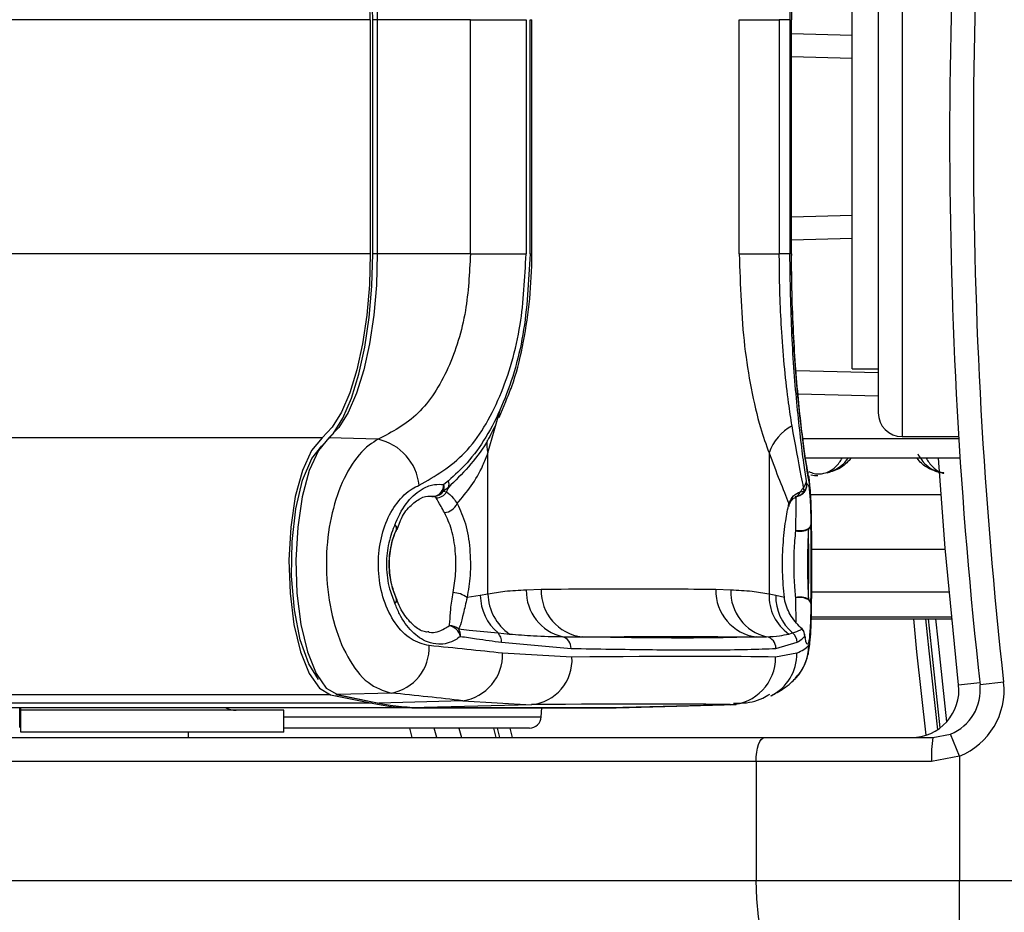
# Model space of a CAD drawing. Header units: millimetres. Extents: x 20 to 26560, y 16 to 18133.
# Tile 63 of 106: x 8870 to 8953, y 13199 to 13274. Entities that reach past the tile are written whole.
import ezdxf

# ---------------------------------------------------------------- set-up
doc = ezdxf.new("R2010")
doc.units = ezdxf.units.MM
doc.header["$LTSCALE"] = 2
doc.layers.add('COMPONENT_GEOMETRY', color=7, linetype='Continuous')
doc.styles.add('SLDTEXTSTYLE0', font='TXT', dxfattribs={"width": 0.75})
doc.dimstyles.new('SLDDIMSTYLE0', dxfattribs={"dimtxt": 150, "dimasz": 6.604, "dimexe": 0, "dimexo": 0.0625, "dimgap": 37.5, "dimtad": 0, "dimtih": 1, "dimtoh": 1, "dimdec": 1, "dimrnd": 1e-09, "dimzin": 12, "dimdsep": 46, "dimtxsty": 'SLDTEXTSTYLE0', "dimsah": 1, "dimcen": 0.09, "dimadec": 0, "dimazin": 3, "dimtfac": 1, "dimtdec": 1, "dimtofl": 0, "dimtmove": 0, "dimatfit": 3, "dimfxl": 1, "dimfrac": 2, "dimtolj": 1, "dimtzin": 12, "dimarcsym": 0})
doc.dimstyles.new('SLDDIMSTYLE1', dxfattribs={"dimtxt": 150, "dimasz": 6.604, "dimexe": 0, "dimexo": 0.0625, "dimgap": 37.5, "dimtad": 0, "dimtih": 1, "dimtoh": 1, "dimdec": 0, "dimrnd": 1e-09, "dimzin": 12, "dimdsep": 46, "dimtxsty": 'SLDTEXTSTYLE0', "dimsah": 1, "dimcen": 0.09, "dimadec": 0, "dimazin": 3, "dimtfac": 1, "dimtdec": 0, "dimtofl": 0, "dimtmove": 0, "dimatfit": 3, "dimfxl": 1, "dimfrac": 2, "dimtolj": 1, "dimtzin": 12, "dimarcsym": 0})

# ---------------------------------------------------------------- blocks, each defined once
blk = doc.blocks.new('_D')
at = {"layer": 'COMPONENT_GEOMETRY', "color": 7}
for p, q in [((1221.17, 13261.892), (1221.17, 8695.499)), ((9098.46, 12827.825), (9098.46, 8695.499)), ((4748.878, 8917.89), (4703.174, 8917.89)), ((4703.174, 8917.89), (4703.174, 8679.765)), ((5570.753, 8917.89), (5616.456, 8917.89)), ((5616.456, 8917.89), (5616.456, 8679.765)), ((1221.17, 8701.849), (4635.168, 8701.849)), ((9098.46, 8701.849), (5684.462, 8701.849)), ((4703.174, 8679.765), (4748.878, 8679.765)), ((5616.456, 8679.765), (5570.753, 8679.765))]:
    blk.add_line(p, q, dxfattribs=at)
for points in [[(1221.17, 8701.849), (1227.774, 8700.833), (1227.774, 8702.865)], [(9098.46, 8701.849), (9091.856, 8702.865), (9091.856, 8700.833)]]:
    blk.add_solid(points, dxfattribs=at)
at = {"layer": 'COMPONENT_GEOMETRY', "color": 7, "char_height": 150, "attachment_point": 1, "style": 'SLDTEXTSTYLE0'}
for s, insert in [('12\'11.06"', (4748.878, 8873.125)), ('3938.6mm', (4667.523, 8648.698))]:
    blk.add_mtext(s, dxfattribs=dict(at, insert=insert))
blk = doc.blocks.new('_D_1')
at = {"layer": 'COMPONENT_GEOMETRY', "color": 7}
for p, q in [((8687.523, 18132.791), (8641.82, 18132.791)), ((8641.82, 18132.791), (8641.82, 17894.666)), ((9509.398, 18132.791), (9555.101, 18132.791)), ((9555.101, 18132.791), (9555.101, 17894.666)), ((1221.17, 13266.972), (1221.17, 17923.099)), ((16975.751, 13266.972), (16975.751, 17923.099)), ((1221.17, 17916.749), (8573.813, 17916.749)), ((16975.751, 17916.749), (9623.108, 17916.749)), ((8641.82, 17894.666), (8687.523, 17894.666)), ((9555.101, 17894.666), (9509.398, 17894.666))]:
    blk.add_line(p, q, dxfattribs=at)
for points in [[(1221.17, 17916.749), (1227.774, 17915.733), (1227.774, 17917.765)], [(16975.751, 17916.749), (16969.147, 17917.765), (16969.147, 17915.733)]]:
    blk.add_solid(points, dxfattribs=at)
at = {"layer": 'COMPONENT_GEOMETRY', "color": 7, "char_height": 150, "attachment_point": 1, "style": 'SLDTEXTSTYLE0'}
for s, insert in [('25\'10.13"', (8687.523, 18088.026)), ('7877mm', (8689.294, 17863.599))]:
    blk.add_mtext(s, dxfattribs=dict(at, insert=insert))

msp = doc.modelspace()

# ---------------------------------------------------------------- linework, layer by layer
at = {"color": 8, "linetype": 'Continuous', "lineweight": 25}
for p, q in [((8944.06, 13289.632), (8944.06, 13239.232)), ((8899.35, 13274.28), (8829.57, 13274.28)), ((8899.934, 13274.28), (8899.525, 13274.28)), ((8934.771, 13274.28), (8934.729, 13274.28)), ((8934.772, 13273.123), (8939.86, 13272.99)), ((8939.86, 13255.874), (8934.772, 13255.741)), ((8899.35, 13254.585), (8829.57, 13254.585)), ((8899.934, 13254.585), (8899.525, 13254.585)), ((8935.15, 13244.789), (8942.06, 13244.609)), ((8909.247, 13237.871), (8910.286, 13241.58)), ((8895.296, 13239.132), (7110.667, 13239.132)), ((8936.364, 13234.356), (8947.349, 13234.356)), ((8936.442, 13229.781), (8947.706, 13229.781)), ((8936.436, 13226.171), (8948.024, 13226.171)), ((8936.406, 13223.917), (8948.238, 13223.917)), ((8948.224, 13224.061), (8936.409, 13224.061)), ((8948.818, 13218.375), (8950.596, 13218.573)), ((8896.009, 13217.535), (7125.246, 13217.535)), ((8929.605, 13216.699), (8929.883, 13216.75)), ((8892.078, 13215.68), (8913.729, 13215.68)), ((8909.698, 13214.732), (8909.91, 13213.932)), ((8910.249, 13213.932), (8910.036, 13214.732)), ((8911.071, 13214.732), (8911.285, 13213.932))]:
    msp.add_line(p, q, dxfattribs=at)
at = {"color": 7, "linetype": 'Continuous', "lineweight": 25}
for p, q in [((8942.06, 13287.632), (8942.06, 13241.232)), ((8939.86, 13244.932), (8939.86, 13283.932)), ((8934.783, 13274.279), (8934.785, 13275.092)), ((8899.35, 13274.28), (8899.35, 13254.585)), ((8899.525, 13274.28), (8899.525, 13254.585)), ((8907.768, 13274.28), (8899.934, 13274.28)), ((8899.934, 13274.28), (8899.934, 13254.585)), ((8907.768, 13274.28), (8912.444, 13274.28)), ((8907.768, 13254.585), (8907.768, 13274.28)), ((8912.444, 13274.28), (8912.444, 13254.585)), ((8912.784, 13254.585), (8912.784, 13274.28)), ((8912.784, 13274.28), (8912.93, 13274.28)), ((8912.93, 13254.585), (8912.93, 13274.28)), ((8930.376, 13254.585), (8930.376, 13274.28)), ((8930.376, 13274.28), (8933.742, 13274.28)), ((8933.742, 13274.28), (8933.742, 13254.585)), ((8934.633, 13274.28), (8933.742, 13274.28)), ((8934.633, 13274.28), (8934.633, 13254.585)), ((8934.729, 13254.585), (8934.729, 13274.28)), ((8934.772, 13254.585), (8934.772, 13274.28)), ((8939.86, 13271.013), (8934.772, 13271.146)), ((8934.772, 13257.718), (8939.86, 13257.851)), ((8907.768, 13254.585), (8899.934, 13254.585)), ((8907.768, 13254.585), (8912.444, 13254.585)), ((8912.784, 13254.585), (8912.93, 13254.585)), ((8930.376, 13254.585), (8933.742, 13254.585)), ((8934.633, 13254.585), (8933.742, 13254.585)), ((8934.772, 13254.585), (8934.729, 13254.585)), ((8939.86, 13244.932), (8942.06, 13244.932)), ((8942.06, 13242.631), (8935.317, 13242.808)), ((8910.195, 13240.844), (8910.739, 13242.191)), ((8900.016, 13239.005), (8895.876, 13239.116)), ((8944.06, 13239.232), (8948.824, 13239.232)), ((8948.837, 13239.032), (8935.626, 13239.032)), ((8909.247, 13226.001), (8909.247, 13237.871)), ((8932.877, 13237.871), (8932.877, 13226.001)), ((8948.938, 13237.432), (8935.859, 13237.432)), ((8905.933, 13235.522), (8905.531, 13235.207)), ((8936.068, 13235.207), (8936.019, 13235.523)), ((8904.714, 13234.212), (8904.316, 13234.207)), ((8904.882, 13234.084), (8904.714, 13234.212)), ((8905.915, 13234.963), (8905.509, 13234.65)), ((8905.509, 13234.65), (8905.766, 13234.591)), ((8935.503, 13234.591), (8935.845, 13234.65)), ((8935.845, 13234.65), (8935.783, 13234.963)), ((8901.616, 13231.426), (8901.886, 13232.17)), ((8901.566, 13231.452), (8901.554, 13231.4)), ((8908.6, 13225.871), (8907.488, 13225.698)), ((8909.247, 13226.001), (8908.6, 13225.871)), ((8913.722, 13226.377), (8912.463, 13226.334)), ((8929.66, 13226.334), (8928.401, 13226.377)), ((8933.449, 13225.871), (8932.877, 13226.001)), ((8934.167, 13225.698), (8933.449, 13225.871)), ((8901.569, 13225.556), (8901.557, 13225.608)), ((8936.406, 13223.916), (8948.238, 13223.916)), ((8910.094, 13222.725), (8911.063, 13222.637)), ((8934.534, 13222.637), (8934.856, 13222.725)), ((8910.383, 13221.939), (8916.229, 13221.428)), ((8933.462, 13221.428), (8935.246, 13221.939)), ((8916.307, 13220.698), (8910.477, 13221.023)), ((8935.225, 13221.023), (8933.432, 13220.698)), ((8952.606, 13218.596), (8950.618, 13218.375)), ((8901.095, 13217.676), (8896.588, 13217.551)), ((8899.496, 13216.822), (7429.561, 13216.822)), ((8896.009, 13217.535), (8899.496, 13216.822)), ((8896.468, 13217.561), (8899.954, 13216.848)), ((8896.588, 13217.551), (8900.075, 13216.838)), ((8907.122, 13217.034), (8900.075, 13216.838)), ((8907.122, 13217.034), (8912.903, 13216.699)), ((8903.314, 13216.432), (7451.502, 13216.432)), ((8869.873, 13214.78), (8869.873, 13216.432)), ((8869.973, 13214.382), (8869.973, 13216.232)), ((8892.078, 13216.232), (8869.973, 13216.232)), ((8892.078, 13214.382), (8892.078, 13216.232)), ((8903.314, 13216.432), (8920.016, 13216.432)), ((8903.878, 13216.448), (8920.579, 13216.448)), ((8903.878, 13216.448), (8903.893, 13216.448)), ((8912.903, 13216.699), (8903.893, 13216.448)), ((8903.893, 13216.448), (8920.594, 13216.448)), ((8913.729, 13215.68), (8913.769, 13216.432)), ((8920.579, 13216.448), (8920.594, 13216.448)), ((8929.605, 13216.699), (8920.594, 13216.448)), ((8921.116, 13216.456), (8930.126, 13216.707)), ((8869.873, 13214.78), (8869.973, 13214.937)), ((8892.078, 13214.382), (8869.973, 13214.382)), ((8884.078, 13213.932), (8884.078, 13214.382)), ((8884.078, 13213.932), (8884.078, 13214.382)), ((8912.731, 13214.732), (8892.078, 13214.732)), ((8902.875, 13213.932), (8902.67, 13214.732)), ((8904.941, 13213.932), (8904.734, 13214.732)), ((8906.8, 13214.732), (8907.009, 13213.932)), ((8909.697, 13214.732), (8909.91, 13213.932)), ((8847.661, 13213.932), (8932.477, 13213.932)), ((8932.477, 13213.932), (8946.642, 13213.932)), ((8946.642, 13213.932), (8948.144, 13214.224)), ((8948.894, 13212.371), (8948.144, 13214.224)), ((8931.793, 13211.932), (8846.977, 13211.932)), ((8931.793, 13211.932), (8931.793, 13201.932)), ((8946.549, 13211.932), (8931.793, 13211.932)), ((8948.894, 13212.371), (8946.549, 13211.932)), ((8948.894, 13212.371), (8948.894, 13201.932)), ((8846.977, 13201.932), (8931.793, 13201.932)), ((8931.793, 13201.932), (8948.894, 13201.932)), ((8948.894, 13193.932), (8948.894, 13201.932)), ((8948.894, 13201.932), (8968.71, 13201.932))]:
    msp.add_line(p, q, dxfattribs=at)
at = {"color": 7, "linetype": 'Continuous', "lineweight": 25, "flags": 128}
for points in [[(8899.35, 13274.28), (8899.277, 13276.885), (8899.06, 13279.421), (8898.704, 13281.819), (8898.22, 13284.017), (8897.62, 13285.954), (8896.919, 13287.58), (8896.138, 13288.851), (8895.296, 13289.732)], [(8899.561, 13274.28), (8899.485, 13276.985), (8899.26, 13279.619), (8898.89, 13282.11), (8898.387, 13284.392), (8897.764, 13286.404), (8897.037, 13288.092), (8896.225, 13289.412), (8895.351, 13290.327)], [(8895.876, 13289.748), (8896.719, 13288.865), (8897.501, 13287.593), (8898.202, 13285.966), (8898.803, 13284.027), (8899.288, 13281.827), (8899.644, 13279.426), (8899.861, 13276.888), (8899.934, 13274.28)], [(8899.35, 13254.585), (8899.277, 13251.979), (8899.06, 13249.443), (8898.704, 13247.045), (8898.22, 13244.847), (8897.62, 13242.91), (8896.919, 13241.284), (8896.138, 13240.013), (8895.296, 13239.132)], [(8895.351, 13238.537), (8896.225, 13239.453), (8897.037, 13240.772), (8897.764, 13242.461), (8898.387, 13244.473), (8898.89, 13246.754), (8899.26, 13249.245), (8899.485, 13251.879), (8899.561, 13254.585)], [(8899.934, 13254.585), (8899.861, 13251.977), (8899.644, 13249.438), (8899.288, 13247.037), (8898.803, 13244.838), (8898.202, 13242.898), (8897.501, 13241.271), (8896.719, 13239.999), (8895.876, 13239.116)], [(8895.296, 13239.132), (8894.41, 13238.067), (8893.644, 13236.381), (8893.049, 13234.185), (8892.663, 13231.621), (8892.511, 13228.854), (8892.603, 13226.065), (8892.933, 13223.435), (8893.48, 13221.133), (8894.208, 13219.311), (8895.069, 13218.085), (8896.009, 13217.535)], [(8895.876, 13239.116), (8894.991, 13238.053), (8894.226, 13236.37), (8893.632, 13234.177), (8893.247, 13231.616), (8893.095, 13228.854), (8893.187, 13226.069), (8893.516, 13223.442), (8894.062, 13221.144), (8894.789, 13219.324), (8895.65, 13218.1), (8896.588, 13217.551)], [(8895.005, 13218.806), (8894.174, 13220.128), (8893.461, 13222.157), (8892.969, 13224.683), (8892.736, 13227.51), (8892.78, 13230.415), (8893.098, 13233.171), (8893.665, 13235.56), (8894.436, 13237.397), (8895.265, 13238.466)], [(8948.818, 13218.375), (8947.7, 13229.858), (8947.138, 13237.432)], [(8936.197, 13235.943), (8936.214, 13235.852), (8936.273, 13235.143)], [(8936.398, 13231.811), (8936.367, 13231.696), (8936.286, 13231.587), (8936.159, 13231.489), (8935.992, 13231.408), (8935.795, 13231.347), (8935.577, 13231.311), (8935.351, 13231.301), (8935.126, 13231.317)], [(8936.398, 13225.204), (8936.367, 13225.32), (8936.286, 13225.429), (8936.159, 13225.527), (8935.992, 13225.608), (8935.795, 13225.668), (8935.577, 13225.705), (8935.351, 13225.715), (8935.126, 13225.699)], [(8946.045, 13223.916), (8946.311, 13221.232), (8947.045, 13214.593)], [(8935.655, 13223.066), (8935.604, 13223.131), (8935.563, 13223.173)], [(8935.883, 13222.437), (8935.874, 13222.598), (8935.87, 13222.617)], [(8896.468, 13217.561), (8896.476, 13217.56), (8896.588, 13217.551)], [(8899.954, 13216.848), (8899.963, 13216.847), (8900.075, 13216.838)], [(8920.827, 13216.45), (8920.493, 13216.438), (8920.016, 13216.432)], [(8920.594, 13216.448), (8921.072, 13216.454), (8921.116, 13216.456)], [(8931.793, 13211.932), (8931.806, 13212.322), (8931.845, 13212.697), (8931.908, 13213.043), (8931.994, 13213.346), (8932.097, 13213.595), (8932.215, 13213.78), (8932.344, 13213.894), (8932.477, 13213.932)], [(8934.529, 13193.932), (8933.996, 13194.086), (8933.482, 13194.541), (8933.009, 13195.28), (8932.595, 13196.275), (8932.254, 13197.488), (8932.001, 13198.871), (8931.846, 13200.371), (8931.793, 13201.932)]]:
    msp.add_lwpolyline(points, dxfattribs=at)
at = {"color": 8, "linetype": 'Continuous', "lineweight": 25, "flags": 128}
for points in [[(8901.426, 13231.811), (8901.526, 13231.696), (8901.581, 13231.586), (8901.587, 13231.489), (8901.58, 13231.465)], [(8901.582, 13225.546), (8901.59, 13225.519), (8901.584, 13225.421), (8901.529, 13225.312), (8901.429, 13225.196)], [(8946.093, 13214.133), (8945.317, 13221.13), (8945.041, 13223.916)], [(8947.275, 13214.757), (8946.527, 13221.564), (8946.294, 13223.916)], [(8946.881, 13223.916), (8947.059, 13222.117), (8947.806, 13215.246)]]:
    msp.add_lwpolyline(points, dxfattribs=at)
at = {"color": 7, "linetype": 'Continuous', "lineweight": 25}
for centre, radius, start, end in [((9364.06, 13264.432), 416, 173.64351, 186.35649), ((9364.06, 13264.432), 414, 173.64351, 186.35649), ((8944.06, 13241.232), 2, 180, 270), ((8936.779, 13236.491), 4.14, 118.31304, 160.5252), ((8899.055, 13234.685), 4.426, 5.94116, 77.45029), ((8904.545, 13235.184), 0.986, 279.88504, 1.35923), ((8904.69, 13234.962), 0.876, 339.17101, 16.25751), ((8905.13, 13235.268), 0.842, 338.76078, 17.58797), ((8935.142, 13235.563), 0.878, 316.94125, 357.38082), ((8935.177, 13235.242), 0.892, 318.45893, 357.76487), ((8904.688, 13235.2), 0.988, 271.53546, 326.20828), ((8904.875, 13235.121), 1.037, 270.38884, 329.24357), ((8908.606, 13233.673), 2.984, 154.38713, 162.0789), ((8935.071, 13235.207), 1, 282.95219, 320.51791), ((8938.857, 13232.358), 4.029, 139.71001, 146.33721), ((8905.438, 13234.191), 1.357, 276.23586, 334.1316), ((8901.065, 13231.464), 0.501, 358.66859, 43.98294), ((8935.905, 13231.857), 0.496, 305.32924, 354.73485), ((8900.642, 13231.811), 1, 335.72459, 339.73907), ((8935.477, 13232.813), 1.536, 256.80001, 297.70529), ((8906.274, 13224.142), 1.973, 52.02746, 89.06295), ((8912.819, 13225.948), 4.22, 181.04302, 229.78363), ((8913.409, 13226.076), 4.163, 181.03586, 235.70069), ((8916.44, 13226.281), 3.978, 179.23476, 256.73913), ((8917.637, 13226.279), 3.916, 178.56575, 262.97168), ((8932.305, 13226.268), 3.905, 178.40394, 262.97997), ((8933.567, 13226.213), 3.909, 178.2324, 256.70766), ((8936.823, 13225.855), 3.949, 177.8772, 234.5742), ((8937.428, 13225.764), 3.981, 178.45717, 229.75024), ((8901.067, 13225.544), 0.502, 316.10727, 1.38942), ((8900.645, 13225.196), 1, 20.32361, 24.33157), ((8935.477, 13224.204), 1.536, 62.30516, 103.2225), ((8935.904, 13225.159), 0.496, 5.25388, 54.63986), ((8906.049, 13222.229), 1.109, 48.98886, 93.12821), ((8905.734, 13222.126), 1.237, 14.54566, 78.09543), ((8905.833, 13222.502), 1.099, 356.59944, 30.85354), ((8909.357, 13222.008), 1.028, 356.13752, 44.21336), ((8934.237, 13221.928), 1.009, 0.61347, 52.18483), ((8934.887, 13222.437), 1, 10.39186, 47.41759), ((8934.88, 13222.429), 1.003, 0.4344, 39.39471), ((8915.261, 13221.477), 0.97, 357.10208, 74.02459), ((8932.465, 13221.433), 0.998, 359.73441, 78.21804), ((8900.432, 13221.488), 3.869, 279.86918, 2.62259), ((8906.576, 13220.898), 3.903, 278.04113, 1.83104), ((8912.531, 13220.464), 3.783, 275.64756, 3.54793), ((8929.463, 13220.666), 3.969, 272.05263, 0.46411), ((8946.642, 13217.932), 6, 292.04166, 6.35649), ((8944.842, 13217.932), 4, 270, 6.35649), ((8946.642, 13217.932), 4, 292.04166, 6.35649), ((8903.328, 13235.462), 19.03, 258.38396, 269.95816), ((8903.906, 13235.476), 19.028, 258.38396, 269.95816), ((8888.078, 13218.232), 2, 244.15807, 270), ((8912.731, 13215.732), 1, 270, 357), ((8957.278, 13212.431), 10.741, 171.96611, 182.66233)]:
    msp.add_arc(centre, radius, start, end, dxfattribs=at)
at = {"color": 8, "linetype": 'Continuous', "lineweight": 25}
for centre, radius, start, end in [((8911.472, 13238.563), 2.33, 171.19367, 197.26295), ((8935.078, 13235.201), 0.99, 320.06164, 0.3688), ((8934.764, 13234.869), 0.79, 296.2263, 339.39636), ((8935.093, 13235.069), 0.861, 283.58106, 330.86153), ((8931.267, 13220.981), 3.958, 296.43999, 0.59533), ((8932.22, 13221.65), 3.98, 316.89073, 0.21465)]:
    msp.add_arc(centre, radius, start, end, dxfattribs=at)
at = {"color": 7, "linetype": 'Continuous', "lineweight": 25}
for centre, major_axis, ratio, start_param, end_param in [((8774.66, 13214.518), (161.8, 0.118), 0.072841, 0.574545, 0.641416), ((8774.66, 13214.518), (161.799, 7.69), 0.055202, 6.156922, 6.223793), ((8774.66, 13216.616), (161.8, 3.883), 0.008731, 0.193579, 0.50424), ((8774.663, 13210.529), (157.8, 0.118), 0.074688, 0.574543, 0.641413), ((8774.759, 13212.617), (157.8, 3.883), 0.008952, 0.193568, 0.504229)]:
    msp.add_ellipse(centre, major_axis=major_axis, ratio=ratio, start_param=start_param, end_param=end_param, dxfattribs=at)
for points, knots in [([(8936.019, 13293.342), (8935.947, 13292.86), (8935.71, 13291.278), (8935.234, 13287.345), (8934.739, 13281.189), (8934.668, 13276.581), (8934.633, 13274.28)], [0, 0, 0, 0, 0.129083, 0.424338, 0.712561, 1, 1, 1, 1]), ([(8907.768, 13254.585), (8907.686, 13252.971), (8907.512, 13249.532), (8906.006, 13244.77), (8903.513, 13240.846), (8901.185, 13239.62), (8900.016, 13239.005)], [0, 0, 0, 0, 0.223488, 0.476086, 0.737075, 1, 1, 1, 1]), ([(8903.457, 13235.143), (8904.802, 13235.915), (8907.484, 13237.454), (8910.377, 13242.342), (8912.142, 13248.28), (8912.348, 13252.572), (8912.444, 13254.585)], [0, 0, 0, 0, 0.2632036, 0.5247273, 0.7771853, 1, 1, 1, 1]), ([(8912.784, 13254.585), (8912.666, 13252.284), (8912.43, 13247.675), (8910.534, 13241.518), (8908.196, 13237.586), (8906.461, 13236.003), (8905.933, 13235.522)], [0, 0, 0, 0, 0.287424, 0.575721, 0.870977, 1, 1, 1, 1]), ([(8910.739, 13242.191), (8910.914, 13242.604), (8911.511, 13244.014), (8912.19, 13246.774), (8912.76, 13250.336), (8912.93, 13252.996), (8912.928, 13254.418), (8912.927, 13254.615)], [0, 0, 0, 0, 0.116561, 0.399143, 0.678561, 0.955462, 1, 1, 1, 1]), ([(8930.376, 13254.585), (8930.46, 13251.947), (8930.586, 13248.004), (8931.355, 13243.204), (8932.051, 13240.169), (8932.63, 13238.557), (8932.877, 13237.871)], [0, 0, 0, 0, 0.419372, 0.626845, 0.841167, 1, 1, 1, 1]), ([(8934.816, 13240.135), (8934.717, 13240.768), (8934.356, 13243.075), (8933.915, 13247.632), (8933.749, 13252.061), (8933.743, 13254.284), (8933.742, 13254.585)], [0, 0, 0, 0, 0.159037, 0.579884, 0.943274, 1, 1, 1, 1]), ([(8936.019, 13235.523), (8935.947, 13236.004), (8935.71, 13237.586), (8935.234, 13241.519), (8934.739, 13247.675), (8934.668, 13252.284), (8934.633, 13254.585)], [0, 0, 0, 0, 0.129083, 0.424338, 0.712561, 1, 1, 1, 1]), ([(8934.729, 13254.585), (8934.763, 13252.36), (8934.831, 13247.899), (8935.303, 13242.008), (8935.874, 13237.363), (8936.139, 13235.889), (8936.273, 13235.143)], [0, 0, 0, 0, 0.246039, 0.493344, 0.74369, 1, 1, 1, 1]), ([(8936.199, 13235.943), (8936.185, 13236.014), (8936.135, 13236.267), (8935.98, 13237.2), (8935.749, 13238.812), (8935.479, 13241.038), (8935.219, 13243.706), (8934.995, 13246.733), (8934.842, 13250), (8934.768, 13252.67), (8934.78, 13254.204), (8934.782, 13254.596)], [0, 0, 0, 0, 0.046093, 0.162797, 0.293907, 0.427701, 0.561238, 0.693038, 0.824661, 0.955201, 1, 1, 1, 1]), ([(8909.844, 13240.135), (8909.607, 13239.661), (8908.544, 13237.531), (8907.065, 13236.086), (8905.915, 13234.963)], [0, 0, 0, 0, 0.222458, 1, 1, 1, 1]), ([(8935.783, 13234.963), (8935.721, 13235.275), (8935.461, 13236.582), (8935.095, 13238.6), (8934.816, 13240.135)], [0, 0, 0, 0, 0.238761, 1, 1, 1, 1]), ([(8900.016, 13239.005), (8899.763, 13238.857), (8898.911, 13238.358), (8897.602, 13236.793), (8896.384, 13234.071), (8895.688, 13230.794), (8895.591, 13227.212), (8896.161, 13223.629), (8897.389, 13220.546), (8899.116, 13218.311), (8900.436, 13217.887), (8901.095, 13217.676)], [0, 0, 0, 0, 0.049826, 0.167561, 0.280578, 0.391781, 0.505299, 0.624319, 0.748663, 0.874604, 1, 1, 1, 1]), ([(8906.659, 13233.599), (8907.457, 13234.574), (8908.464, 13235.805), (8909.112, 13237.516), (8909.247, 13237.871)], [0, 0, 0, 0, 0.79237, 1, 1, 1, 1]), ([(8932.877, 13237.871), (8933.179, 13237.068), (8933.791, 13235.438), (8934.315, 13234.195), (8934.541, 13233.618), (8934.548, 13233.599)], [0, 0, 0, 0, 0.484656, 0.983086, 1, 1, 1, 1]), ([(8945.379, 13237.777), (8945.582, 13237.451), (8945.922, 13236.904), (8946.713, 13236.409), (8947.26, 13236.193), (8947.525, 13236.17), (8947.572, 13236.165)], [0, 0, 0, 0, 0.456921, 0.767867, 0.959152, 1, 1, 1, 1]), ([(8937.756, 13236.2), (8937.822, 13236.218), (8938.144, 13236.304), (8938.835, 13236.648), (8939.32, 13237.088), (8939.51, 13237.421), (8939.516, 13237.432)], [0, 0, 0, 0, 0.081369, 0.39528, 0.980228, 1, 1, 1, 1]), ([(8936.385, 13236.032), (8936.401, 13236.025), (8936.576, 13235.953), (8936.785, 13235.954), (8936.973, 13235.955)], [0, 0, 0, 0, 0.093495, 1, 1, 1, 1]), ([(8904.297, 13221.665), (8903.785, 13221.795), (8902.762, 13222.056), (8901.408, 13223.452), (8900.432, 13225.4), (8899.973, 13227.681), (8900.052, 13229.966), (8900.609, 13232.047), (8901.574, 13233.764), (8902.597, 13234.74), (8903.259, 13235.05), (8903.457, 13235.143)], [0, 0, 0, 0, 0.128283, 0.255896, 0.379754, 0.496488, 0.607307, 0.716724, 0.829647, 0.949094, 1, 1, 1, 1]), ([(8901.426, 13231.811), (8901.45, 13231.875), (8901.734, 13232.621), (8902.461, 13233.872), (8903.635, 13234.865), (8904.688, 13235.251), (8905.268, 13235.221), (8905.531, 13235.207)], [0, 0, 0, 0, 0.028104, 0.329399, 0.630932, 0.832233, 1, 1, 1, 1]), ([(8936.068, 13235.207), (8936.079, 13235.217), (8936.146, 13235.279), (8936.232, 13235.051), (8936.321, 13234.225), (8936.371, 13233.177), (8936.391, 13232.183), (8936.398, 13231.811)], [0, 0, 0, 0, 0.0593706, 0.3680672, 0.5479943, 0.8310131, 1, 1, 1, 1]), ([(8936.273, 13235.143), (8936.308, 13234.868), (8936.377, 13234.319), (8936.424, 13232.584), (8936.443, 13230.431), (8936.446, 13228.112), (8936.439, 13225.916), (8936.416, 13224.005), (8936.362, 13222.539), (8936.285, 13221.822), (8936.22, 13221.702), (8936.2, 13221.665)], [0, 0, 0, 0, 0.126223, 0.251631, 0.371826, 0.485006, 0.594424, 0.705157, 0.821324, 0.944386, 1, 1, 1, 1]), ([(8901.886, 13232.17), (8901.886, 13232.17), (8902.077, 13232.696), (8902.692, 13233.414), (8903.586, 13234.122), (8904.219, 13234.289), (8904.564, 13234.201), (8904.643, 13234.182)], [0, 0, 0, 0, 0.000193, 0.29499, 0.595793, 0.908093, 1, 1, 1, 1]), ([(8905.766, 13234.591), (8905.943, 13234.458), (8906.194, 13234.269), (8906.552, 13233.754), (8906.659, 13233.599)], [0, 0, 0, 0, 0.700505, 1, 1, 1, 1]), ([(8934.548, 13233.599), (8934.666, 13233.847), (8934.899, 13234.34), (8935.303, 13234.508), (8935.503, 13234.591)], [0, 0, 0, 0, 0.50292, 1, 1, 1, 1]), ([(8934.551, 13233.37), (8934.559, 13233.416), (8934.613, 13233.73), (8934.874, 13234.025), (8935.062, 13234.114), (8935.118, 13234.141)], [0, 0, 0, 0, 0.106234, 0.734698, 1, 1, 1, 1]), ([(8935.078, 13234.139), (8935.134, 13234.168), (8935.229, 13234.217), (8935.252, 13234.22), (8935.261, 13234.221)], [0, 0, 0, 0, 0.582062, 1, 1, 1, 1]), ([(8935.835, 13234.566), (8935.83, 13234.559), (8935.796, 13234.51), (8935.69, 13234.398), (8935.563, 13234.354), (8935.534, 13234.344)], [0, 0, 0, 0, 0.121636, 0.799223, 1, 1, 1, 1]), ([(8936.444, 13227.96), (8936.444, 13228.373), (8936.446, 13229.469), (8936.438, 13231.225), (8936.418, 13233.053), (8936.38, 13233.974), (8936.361, 13234.447)], [0, 0, 0, 0, 0.164052, 0.434668, 0.709839, 1, 1, 1, 1]), ([(8905.586, 13232.842), (8905.485, 13233.021), (8905.164, 13233.595), (8904.997, 13233.885), (8904.882, 13234.084)], [0, 0, 0, 0, 0.311755, 1, 1, 1, 1]), ([(8906.659, 13233.599), (8906.913, 13233.061), (8907.418, 13231.988), (8907.759, 13229.825), (8907.805, 13227.63), (8907.589, 13226.312), (8907.488, 13225.698)], [0, 0, 0, 0, 0.259902, 0.517867, 0.775557, 1, 1, 1, 1]), ([(8934.167, 13225.698), (8934.105, 13226.41), (8933.981, 13227.833), (8934.033, 13230.131), (8934.247, 13232.156), (8934.453, 13233.142), (8934.548, 13233.599)], [0, 0, 0, 0, 0.258525, 0.516611, 0.775905, 1, 1, 1, 1]), ([(8906.306, 13226.115), (8906.393, 13226.638), (8906.58, 13227.763), (8906.539, 13229.627), (8906.249, 13231.465), (8905.807, 13232.383), (8905.586, 13232.842)], [0, 0, 0, 0, 0.224822, 0.483445, 0.741569, 1, 1, 1, 1]), ([(8901.426, 13231.811), (8901.405, 13231.768), (8901.162, 13231.248), (8900.802, 13230.108), (8900.65, 13228.267), (8900.878, 13226.538), (8901.263, 13225.601), (8901.429, 13225.196)], [0, 0, 0, 0, 0.0230223, 0.2751098, 0.5280027, 0.796138, 1, 1, 1, 1]), ([(8936.398, 13225.204), (8936.405, 13225.601), (8936.421, 13226.53), (8936.428, 13228.25), (8936.423, 13230.098), (8936.41, 13231.244), (8936.399, 13231.767), (8936.398, 13231.811)], [0, 0, 0, 0, 0.1997946, 0.4687279, 0.7229447, 0.9763634, 1, 1, 1, 1]), ([(8901.566, 13231.452), (8901.535, 13231.384), (8901.283, 13230.836), (8900.958, 13229.682), (8900.895, 13227.981), (8901.142, 13226.574), (8901.447, 13225.846), (8901.569, 13225.556)], [0, 0, 0, 0, 0.040118, 0.323375, 0.584277, 0.834681, 1, 1, 1, 1]), ([(8901.569, 13225.556), (8901.359, 13226.133), (8900.942, 13227.28), (8900.905, 13229.22), (8901.209, 13230.61), (8901.498, 13231.292), (8901.566, 13231.452)], [0, 0, 0, 0, 0.310149, 0.616148, 0.909857, 1, 1, 1, 1]), ([(8935.126, 13225.699), (8935.11, 13225.851), (8935.041, 13226.499), (8934.969, 13227.824), (8934.978, 13229.676), (8935.076, 13230.768), (8935.126, 13231.317)], [0, 0, 0, 0, 0.089932, 0.383867, 0.69008, 1, 1, 1, 1]), ([(8936.191, 13231.452), (8936.165, 13230.876), (8936.113, 13229.731), (8936.108, 13227.792), (8936.147, 13226.403), (8936.183, 13225.723), (8936.191, 13225.564)], [0, 0, 0, 0, 0.309754, 0.61629, 0.910258, 1, 1, 1, 1]), ([(8936.191, 13225.564), (8936.199, 13226.009), (8936.215, 13226.933), (8936.219, 13228.575), (8936.214, 13230.17), (8936.199, 13231.036), (8936.191, 13231.452)], [0, 0, 0, 0, 0.248204, 0.515153, 0.766575, 1, 1, 1, 1]), ([(8935.067, 13218.903), (8935.231, 13219.077), (8935.591, 13219.459), (8935.927, 13220.132), (8936.137, 13220.761), (8936.255, 13221.356), (8936.343, 13222.13), (8936.4, 13223.292), (8936.432, 13225.085), (8936.443, 13226.679), (8936.444, 13227.682), (8936.444, 13227.96)], [0, 0, 0, 0, 0.0607074, 0.1334523, 0.1971651, 0.2621862, 0.3680373, 0.5769772, 0.7499282, 0.9309395, 1, 1, 1, 1]), ([(8905.989, 13223.336), (8906.009, 13223.449), (8906.075, 13223.812), (8906.081, 13224.674), (8906.23, 13225.631), (8906.306, 13226.115)], [0, 0, 0, 0, 0.181902, 0.586109, 1, 1, 1, 1]), ([(8912.463, 13226.334), (8911.863, 13226.302), (8910.791, 13226.244), (8909.719, 13226.076), (8909.247, 13226.001)], [0, 0, 0, 0, 0.558599, 1, 1, 1, 1]), ([(8928.401, 13226.377), (8927.163, 13226.387), (8924.274, 13226.411), (8919.737, 13226.417), (8916.082, 13226.399), (8914.077, 13226.38), (8913.722, 13226.377)], [0, 0, 0, 0, 0.253188, 0.590242, 0.927296, 1, 1, 1, 1]), ([(8932.877, 13226.001), (8932.404, 13226.076), (8931.332, 13226.244), (8930.26, 13226.302), (8929.66, 13226.334)], [0, 0, 0, 0, 0.441401, 1, 1, 1, 1]), ([(8906.931, 13222.437), (8906.791, 13222.336), (8906.221, 13221.924), (8905.273, 13221.695), (8904.015, 13221.948), (8902.844, 13222.742), (8901.933, 13223.981), (8901.552, 13224.899), (8901.429, 13225.196)], [0, 0, 0, 0, 0.075381, 0.307278, 0.457792, 0.683201, 0.897773, 1, 1, 1, 1]), ([(8904.283, 13222.825), (8904.217, 13222.816), (8903.889, 13222.771), (8903.234, 13223.108), (8902.346, 13223.988), (8901.785, 13224.907), (8901.599, 13225.514), (8901.589, 13225.548)], [0, 0, 0, 0, 0.076831, 0.3842016, 0.6741536, 0.9819722, 1, 1, 1, 1]), ([(8907.488, 13225.698), (8907.379, 13225.236), (8907.158, 13224.306), (8906.989, 13223.508), (8906.828, 13223.172), (8906.777, 13223.066)], [0, 0, 0, 0, 0.402486, 0.811277, 1, 1, 1, 1]), ([(8935.655, 13223.066), (8935.335, 13223.386), (8934.759, 13223.96), (8934.281, 13225.019), (8934.183, 13225.601), (8934.167, 13225.698)], [0, 0, 0, 0, 0.512573, 0.919491, 1, 1, 1, 1]), ([(8936.398, 13225.204), (8936.397, 13225.105), (8936.383, 13224.325), (8936.343, 13223.066), (8936.256, 13222.099), (8936.136, 13221.703), (8936.011, 13221.826), (8935.917, 13222.277), (8935.883, 13222.437)], [0, 0, 0, 0, 0.033536, 0.263615, 0.49388, 0.646507, 0.874374, 1, 1, 1, 1]), ([(8906.777, 13223.066), (8907.079, 13223.033), (8908.229, 13222.907), (8909.302, 13222.803), (8910.094, 13222.725)], [0, 0, 0, 0, 0.261932, 1, 1, 1, 1]), ([(8911.063, 13222.637), (8911.735, 13222.584), (8913.272, 13222.463), (8914.715, 13222.429), (8915.527, 13222.409)], [0, 0, 0, 0, 0.437506, 1, 1, 1, 1]), ([(8932.669, 13222.409), (8933.047, 13222.429), (8933.719, 13222.463), (8934.286, 13222.584), (8934.534, 13222.637)], [0, 0, 0, 0, 0.562494, 1, 1, 1, 1]), ([(8934.856, 13222.725), (8935.105, 13222.812), (8935.408, 13222.917), (8935.618, 13223.043), (8935.655, 13223.066)], [0, 0, 0, 0, 0.823891, 1, 1, 1, 1]), ([(8935.945, 13222.283), (8935.946, 13222.281), (8935.954, 13222.264), (8935.915, 13222.37), (8935.881, 13222.579), (8935.866, 13222.673)], [0, 0, 0, 0, 0.088766, 0.586898, 1, 1, 1, 1]), ([(8906.931, 13222.437), (8907.38, 13222.373), (8908.557, 13222.206), (8909.685, 13222.041), (8910.383, 13221.939)], [0, 0, 0, 0, 0.3812912, 1, 1, 1, 1]), ([(8915.527, 13222.409), (8915.83, 13222.407), (8916.381, 13222.402), (8916.916, 13222.395), (8917.157, 13222.392)], [0, 0, 0, 0, 0.550084, 1, 1, 1, 1]), ([(8917.157, 13222.392), (8917.513, 13222.395), (8919.517, 13222.414), (8923.169, 13222.432), (8927.703, 13222.427), (8930.59, 13222.402), (8931.828, 13222.392)], [0, 0, 0, 0, 0.072703, 0.409757, 0.746813, 1, 1, 1, 1]), ([(8931.828, 13222.392), (8930.382, 13222.355), (8927.753, 13222.287), (8922.531, 13222.307), (8918.769, 13222.366), (8917.157, 13222.392)], [0, 0, 0, 0, 0.411197, 0.74781, 1, 1, 1, 1]), ([(8931.828, 13222.392), (8931.986, 13222.396), (8932.274, 13222.403), (8932.546, 13222.407), (8932.669, 13222.409)], [0, 0, 0, 0, 0.550084, 1, 1, 1, 1]), ([(8935.246, 13221.939), (8935.394, 13222.041), (8935.633, 13222.206), (8935.814, 13222.373), (8935.883, 13222.437)], [0, 0, 0, 0, 0.618367, 1, 1, 1, 1]), ([(8916.229, 13221.428), (8918.471, 13221.389), (8922.954, 13221.311), (8927.69, 13221.299), (8931.206, 13221.337), (8932.709, 13221.398), (8933.462, 13221.428)], [0, 0, 0, 0, 0.287942, 0.575885, 0.787474, 1, 1, 1, 1]), ([(8933.059, 13217.452), (8933.226, 13217.54), (8933.772, 13217.829), (8934.438, 13218.256), (8934.967, 13218.774), (8935.098, 13218.902)], [0, 0, 0, 0, 0.248139, 0.813928, 1, 1, 1, 1]), ([(8929.898, 13216.828), (8930.112, 13216.823), (8930.912, 13216.805), (8931.967, 13217.006), (8932.742, 13217.457), (8932.933, 13217.568)], [0, 0, 0, 0, 0.215635, 0.806192, 1, 1, 1, 1]), ([(8869.973, 13216.232), (8869.973, 13216.241), (8869.973, 13216.252), (8869.973, 13216.402), (8869.973, 13216.432)], [0, 0, 0, 0, 0.803632, 1, 1, 1, 1])]:
    msp.add_open_spline(points, degree=3, knots=knots, dxfattribs=at)
at = {"color": 8, "linetype": 'Continuous', "lineweight": 25}
for points, knots in [([(8936.221, 13236.289), (8936.37, 13236.229), (8936.636, 13236.121), (8937.093, 13236.08), (8937.543, 13236.144), (8938.029, 13236.341), (8938.607, 13236.754), (8938.869, 13237.171), (8939.033, 13237.432)], [0, 0, 0, 0, 0.13449, 0.239899, 0.345079, 0.482413, 0.675531, 1, 1, 1, 1]), ([(8939.789, 13237.432), (8939.547, 13237.159), (8939.142, 13236.701), (8938.399, 13236.364), (8938.017, 13236.264), (8937.936, 13236.242)], [0, 0, 0, 0, 0.536909, 0.901806, 1, 1, 1, 1]), ([(8947.57, 13236.188), (8947.47, 13236.195), (8947.105, 13236.224), (8946.425, 13236.48), (8945.722, 13236.877), (8945.449, 13237.278), (8945.344, 13237.432)], [0, 0, 0, 0, 0.097436, 0.355754, 0.751941, 1, 1, 1, 1]), ([(8946.083, 13237.432), (8946.245, 13237.171), (8946.512, 13236.738), (8947.078, 13236.32), (8947.451, 13236.207), (8947.572, 13236.171)], [0, 0, 0, 0, 0.507087, 0.841264, 1, 1, 1, 1]), ([(8935.126, 13231.317), (8935.131, 13231.633), (8935.145, 13232.482), (8935.161, 13233.364), (8935.165, 13234.082), (8935.149, 13234.165), (8935.138, 13234.216)], [0, 0, 0, 0, 0.182136, 0.488058, 0.682932, 1, 1, 1, 1]), ([(8935.157, 13223.653), (8935.157, 13223.752), (8935.155, 13224.132), (8935.137, 13224.952), (8935.127, 13225.615), (8935.126, 13225.699)], [0, 0, 0, 0, 0.235188, 0.902902, 1, 1, 1, 1]), ([(8904.266, 13222.795), (8904.286, 13222.791), (8904.741, 13222.699), (8905.342, 13222.908), (8905.862, 13223.252), (8905.989, 13223.336)], [0, 0, 0, 0, 0.033212, 0.763079, 1, 1, 1, 1])]:
    msp.add_open_spline(points, degree=3, knots=knots, dxfattribs=at)

# ---------------------------------------------------------------- dimensions: what is measured, and where the dimension line sits
at = {"layer": 'COMPONENT_GEOMETRY', "color": 7}
dim = msp.add_linear_dim(base=(16975.751, 17916.749), p1=(1221.17, 13264.432), p2=(16975.751, 13264.432), angle=0, dimstyle='SLDDIMSTYLE1', dxfattribs=at)
dim.commit()
dim.dimension.update_dxf_attribs({"geometry": '_D_1', "text_midpoint": (9098.46, 17916.749), "dimtype": 160})
dim = msp.add_linear_dim(base=(9098.46, 8701.849), p1=(1221.17, 13264.432), p2=(9098.46, 12830.365), dimstyle='SLDDIMSTYLE0', dxfattribs=at)
dim.commit()
dim.dimension.update_dxf_attribs({"geometry": '_D', "text_midpoint": (5159.815, 8701.849), "dimtype": 160})

doc.saveas('drawing.dxf')
